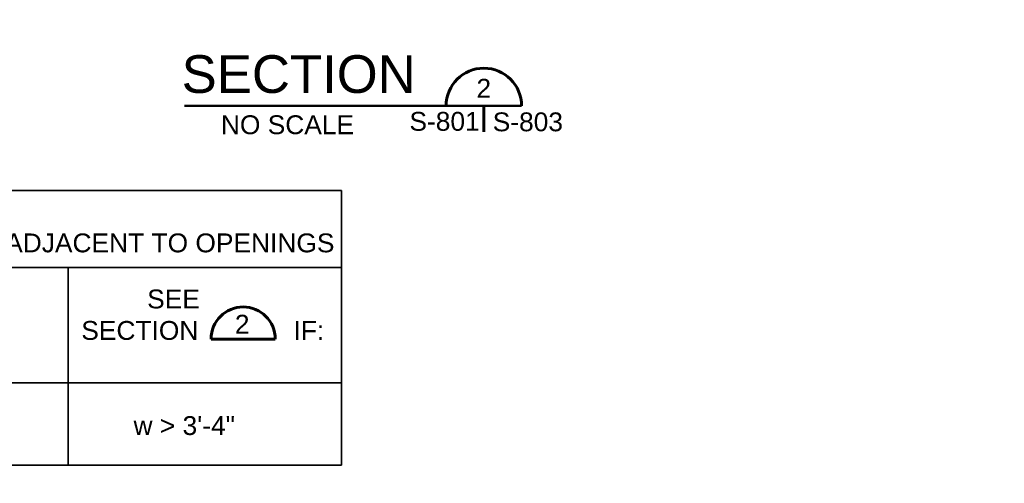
# Model space of a CAD drawing. Extents: x -1004 to 916, y -640 to 704.
# Tile 10 of 21: x -622 to -309, y 314 to 462. Entities that reach past the tile are written whole.
import ezdxf

# ---------------------------------------------------------------- set-up
doc = ezdxf.new("R2010")
doc.units = 0
doc.header["$MEASUREMENT"] = 0
for name, color, linetype, lineweight in [('Level 1', 7, 'Continuous', 18), ('Level 47', 7, 'Continuous', 18), ('Level 49', 7, 'Continuous', 18)]:
    doc.layers.add(name, color=color, linetype=linetype, lineweight=lineweight)
doc.styles.add('BORD', font='romand.shx')
doc.styles.add('NOTES', font='romans.shx')

msp = doc.modelspace()

# ---------------------------------------------------------------- linework, layer by layer
at = {"layer": 'Level 1', "color": 3, "linetype": 'Continuous', "lineweight": 35}
msp.add_3dface([(-1003.74, 704.14), (916.28, 704.14), (916.28, -639.88), (-1003.74, -639.88)], dxfattribs=at)
at = {"layer": 'Level 47', "color": 30, "linetype": 'Continuous', "lineweight": 50}
msp.add_line((-569.72, 434.54), (-462.49, 434.54), dxfattribs=at)
at = {"layer": 'Level 47', "color": 30, "linetype": 'Continuous', "lineweight": 60}
msp.add_line((-474.5, 434.54), (-474.5, 426.28), dxfattribs=at)
msp.add_arc((-474.49, 434.55), 12, 0, 180, dxfattribs=at)
at = {"layer": 'Level 49', "color": 1, "linetype": 'Continuous', "lineweight": 35}
for p, q in [((-519.83, 407.64), (-772.32, 407.64)), ((-519.83, 407.64), (-519.83, 320.23)), ((-519.83, 383.08), (-772.32, 383.08)), ((-606.8, 383.08), (-606.8, 320.23)), ((-519.83, 346.45), (-772.32, 346.45)), ((-519.83, 320.23), (-772.32, 320.23))]:
    msp.add_line(p, q, dxfattribs=at)
at = {"layer": 'Level 49', "color": 1, "linetype": 'Continuous', "lineweight": 60}
msp.add_line((-561.29, 360.37), (-540.89, 360.37), dxfattribs=at)
msp.add_arc((-551.07, 360.37), 10.2, 0, 180, dxfattribs=at)

# ---------------------------------------------------------------- texts
at = {"layer": 'Level 47', "color": 30, "linetype": 'Continuous', "lineweight": 60, "insert": (-570.66, 450.68), "char_height": 12, "attachment_point": 1, "line_spacing_factor": 0.600197, "style": 'BORD'}
msp.add_mtext('\\fArial|b0|i0|c0|p39;SECTION', dxfattribs=at)
at = {"layer": 'Level 47', "color": 30, "linetype": 'Continuous', "lineweight": 35, "char_height": 6, "attachment_point": 1, "style": 'NOTES'}
for s, insert, line_spacing_factor in [('\\fArial|b0|i0|c0|p39;2', (-476.83, 443.16), 0.725792), ('\\fArial|b0|i0|c0|p39;S-801', (-498.17, 432.64), 0.728704), ('\\fArial|b0|i0|c0|p39;S-803', (-471.67, 432.48), 0.725792)]:
    msp.add_mtext(s, dxfattribs=dict(at, insert=insert, line_spacing_factor=line_spacing_factor))
at = {"layer": 'Level 47', "color": 12, "linetype": 'Continuous', "lineweight": 25, "insert": (-558.16, 431.56), "char_height": 6, "attachment_point": 1, "line_spacing_factor": 0.725792, "style": 'NOTES'}
msp.add_mtext('\\fArial|b0|i0|c0|p39;NO SCALE', dxfattribs=at)
at = {"layer": 'Level 49', "color": 1, "linetype": 'Continuous', "lineweight": 25, "char_height": 6, "attachment_point": 1, "line_spacing_factor": 0.722892, "style": 'NOTES'}
for s, insert in [('\\fArial|b0|i0|c0|p39;REINFORCING DETAIL FOR CMU ADJACENT TO OPENINGS', (-760.9, 393.96)), ('\\fArial|b0|i0|c0|p39;w > 3\'-4"', (-585.96, 335.83))]:
    msp.add_mtext(s, dxfattribs=dict(at, insert=insert))
at = {"layer": 'Level 49', "color": 1, "linetype": 'Continuous', "lineweight": 25, "insert": (-607.24, 376.11), "char_height": 6, "attachment_point": 1, "style": 'NOTES'}
msp.add_mtext('\\fArial|b0|i0|c0|p39;           SEE\\P  SECTION             IF:', dxfattribs=at)
at = {"layer": 'Level 49', "color": 1, "linetype": 'Continuous', "lineweight": 35, "insert": (-553.71, 368.09), "char_height": 6, "attachment_point": 1, "line_spacing_factor": 0.722892, "style": 'NOTES'}
msp.add_mtext('\\fArial|b0|i0|c0|p39;2', dxfattribs=at)

doc.saveas('drawing.dxf')
